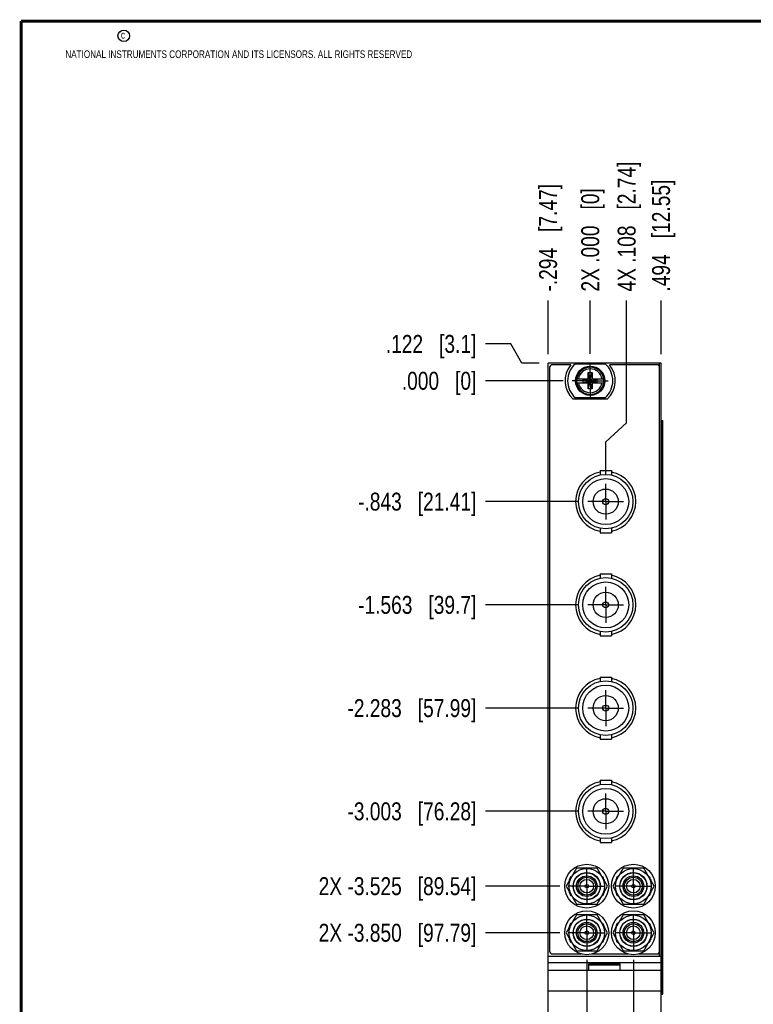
# Model space of a CAD drawing. Header units: inches. Extents: x 0.2 to 16.8, y 0.2 to 10.8.
# Tile 2 of 10: x 0.2 to 5.4, y 3.9 to 10.8. Entities that reach past the tile are written whole.
import ezdxf

# ---------------------------------------------------------------- set-up
doc = ezdxf.new("R2010")
doc.units = ezdxf.units.IN
doc.header["$LTSCALE"] = 0.935
doc.header["$MEASUREMENT"] = 0
doc.linetypes.add('CENTER', pattern=[0.6, 0.375, -0.075, 0.075, -0.075])
doc.layers.get('0').update_dxf_attribs({"linetype": 'CONTINUOUS'})
doc.layers.add('02___PRT_ALL_AXES', color=7, linetype='CONTINUOUS')
doc.layers.add('DIMENSIONS', color=7, linetype='CONTINUOUS')
doc.styles.get("Standard").update_dxf_attribs({"font": 'txt', "width": 0.8})
doc.dimstyles.new('DIMSTYLE_1', dxfattribs={"dimtxt": 0.125, "dimasz": 0.18, "dimexe": 0.18, "dimexo": 0.0625, "dimgap": 0.09, "dimtad": 0, "dimtih": 1, "dimtoh": 1, "dimdec": 3, "dimzin": 4, "dimdsep": 46, "dimtxsty": 'STANDARD', "dimblk": '_FILLED', "dimblk1": '_FILLED', "dimblk2": '_FILLED', "dimcen": 0.09, "dimadec": 0, "dimazin": 0, "dimtp": 0.01, "dimtm": 0.01, "dimtfac": 1, "dimtdec": 3, "dimtofl": 0, "dimtmove": 0, "dimatfit": 3, "dimldrblk": '_FILLED', "dimfxl": 1, "dimtolj": 1, "dimtzin": 4, "dimarcsym": 0})

# ---------------------------------------------------------------- blocks, each defined once
blk = doc.blocks.new('*D0')
at = {"layer": 'DIMENSIONS', "color": 2, "linetype": 'CONTINUOUS'}
for p, q in [((3.6662, 8.5074), (3.4878, 8.5074)), ((3.742, 8.3722), (3.6662, 8.5074)), ((3.8628, 8.3722), (3.742, 8.3722))]:
    blk.add_line(p, q, dxfattribs=at)
at = {"layer": 'DIMENSIONS', "color": 2, "linetype": 'CONTINUOUS', "insert": (3.4253, 8.5699), "char_height": 0.125, "width": 1.025, "attachment_point": 3, "line_spacing_factor": 0.9}
blk.add_mtext('.122{\\Ftxt.shx;\\W1.000000;\\H0.125000; }[3.1]', dxfattribs=at)
blk = doc.blocks.new('_FILLED')
at = {"color": 0, "linetype": 'BYBLOCK'}
blk.add_solid([(0, 0), (-1, 0.174), (-1, -0.174)], dxfattribs=at)
blk = doc.blocks.new('*D1')
at = {"layer": 'DIMENSIONS', "color": 2, "linetype": 'CONTINUOUS'}
blk.add_line((4.0317, 8.2502), (3.4878, 8.2502), dxfattribs=at)
at = {"layer": 'DIMENSIONS', "color": 2, "linetype": 'CONTINUOUS', "insert": (3.4253, 8.3127), "char_height": 0.125, "width": 0.825, "attachment_point": 3, "line_spacing_factor": 0.9}
blk.add_mtext('.000{\\Ftxt.shx;\\W1.000000;\\H0.125000; }[0]', dxfattribs=at)
blk = doc.blocks.new('*D2')
at = {"layer": 'DIMENSIONS', "color": 2, "linetype": 'CONTINUOUS'}
blk.add_line((4.1397, 7.4072), (3.4878, 7.4072), dxfattribs=at)
at = {"layer": 'DIMENSIONS', "color": 2, "linetype": 'CONTINUOUS', "insert": (3.4253, 7.4697), "char_height": 0.125, "width": 1.325, "attachment_point": 3, "line_spacing_factor": 0.9}
blk.add_mtext('-.843{\\Ftxt.shx;\\W1.000000;\\H0.125000; }[21.41]', dxfattribs=at)
blk = doc.blocks.new('*D3')
at = {"layer": 'DIMENSIONS', "color": 2, "linetype": 'CONTINUOUS'}
blk.add_line((4.1397, 6.6872), (3.4878, 6.6872), dxfattribs=at)
at = {"layer": 'DIMENSIONS', "color": 2, "linetype": 'CONTINUOUS', "insert": (3.4253, 6.7497), "char_height": 0.125, "width": 1.325, "attachment_point": 3, "line_spacing_factor": 0.9}
blk.add_mtext('-1.563{\\Ftxt.shx;\\W1.000000;\\H0.125000; }[39.7]', dxfattribs=at)
blk = doc.blocks.new('*D4')
at = {"layer": 'DIMENSIONS', "color": 2, "linetype": 'CONTINUOUS'}
blk.add_line((4.1397, 5.9672), (3.4878, 5.9672), dxfattribs=at)
at = {"layer": 'DIMENSIONS', "color": 2, "linetype": 'CONTINUOUS', "insert": (3.4253, 6.0297), "char_height": 0.125, "width": 1.425, "attachment_point": 3, "line_spacing_factor": 0.9}
blk.add_mtext('-2.283{\\Ftxt.shx;\\W1.000000;\\H0.125000; }[57.99]', dxfattribs=at)
blk = doc.blocks.new('*D5')
at = {"layer": 'DIMENSIONS', "color": 2, "linetype": 'CONTINUOUS'}
blk.add_line((4.1397, 5.2472), (3.4878, 5.2472), dxfattribs=at)
at = {"layer": 'DIMENSIONS', "color": 2, "linetype": 'CONTINUOUS', "insert": (3.4253, 5.3097), "char_height": 0.125, "width": 1.425, "attachment_point": 3, "line_spacing_factor": 0.9}
blk.add_mtext('-3.003{\\Ftxt.shx;\\W1.000000;\\H0.125000; }[76.28]', dxfattribs=at)
blk = doc.blocks.new('*D6')
at = {"layer": 'DIMENSIONS', "color": 2, "linetype": 'CONTINUOUS'}
blk.add_line((4.0077, 4.7252), (3.4878, 4.7252), dxfattribs=at)
at = {"layer": 'DIMENSIONS', "color": 2, "linetype": 'CONTINUOUS', "insert": (3.4253, 4.7877), "char_height": 0.125, "width": 1.725, "attachment_point": 3, "line_spacing_factor": 0.9}
blk.add_mtext('2X -3.525{\\Ftxt.shx;\\W1.000000;\\H0.125000; }[89.54]', dxfattribs=at)
blk = doc.blocks.new('*D7')
at = {"layer": 'DIMENSIONS', "color": 2, "linetype": 'CONTINUOUS'}
blk.add_line((4.0077, 4.4002), (3.4878, 4.4002), dxfattribs=at)
at = {"layer": 'DIMENSIONS', "color": 2, "linetype": 'CONTINUOUS', "insert": (3.4253, 4.4627), "char_height": 0.125, "width": 1.725, "attachment_point": 3, "line_spacing_factor": 0.9}
blk.add_mtext('2X -3.850{\\Ftxt.shx;\\W1.000000;\\H0.125000; }[97.79]', dxfattribs=at)
blk = doc.blocks.new('*D8')
at = {"layer": 'DIMENSIONS', "color": 2, "linetype": 'CONTINUOUS'}
blk.add_line((4.0317, 3.4292), (3.4878, 3.4292), dxfattribs=at)
at = {"layer": 'DIMENSIONS', "color": 2, "linetype": 'CONTINUOUS', "insert": (3.4253, 3.4917), "char_height": 0.125, "width": 1.525, "attachment_point": 3, "line_spacing_factor": 0.9}
blk.add_mtext('-4.821{\\Ftxt.shx;\\W1.000000;\\H0.125000; }[122.45]', dxfattribs=at)
blk = doc.blocks.new('*D14')
at = {"layer": 'DIMENSIONS', "color": 2, "linetype": 'CONTINUOUS'}
blk.add_line((3.9253, 8.4347), (3.9253, 8.8097), dxfattribs=at)
at = {"layer": 'DIMENSIONS', "color": 2, "linetype": 'CONTINUOUS', "insert": (3.8628, 8.8722), "char_height": 0.125, "width": 1.225, "attachment_point": 1, "rotation": 90, "line_spacing_factor": 0.9}
blk.add_mtext('-.294{\\Ftxt.shx;\\W1.000000;\\H0.125000; }[7.47]', dxfattribs=at)
blk = doc.blocks.new('*D15')
at = {"layer": 'DIMENSIONS', "color": 2, "linetype": 'CONTINUOUS'}
blk.add_line((4.2193, 8.4378), (4.2193, 8.8097), dxfattribs=at)
at = {"layer": 'DIMENSIONS', "color": 2, "linetype": 'CONTINUOUS', "insert": (4.1568, 8.8722), "char_height": 0.125, "width": 1.125, "attachment_point": 1, "rotation": 90, "line_spacing_factor": 0.9}
blk.add_mtext('2X .000{\\Ftxt.shx;\\W1.000000;\\H0.125000; }[0]', dxfattribs=at)
blk = doc.blocks.new('*D16')
at = {"layer": 'DIMENSIONS', "color": 2, "linetype": 'CONTINUOUS'}
for p, q in [((4.4733, 7.957), (4.4733, 8.8097)), ((4.3273, 7.8233), (4.4733, 7.957)), ((4.3273, 7.5948), (4.3273, 7.8233))]:
    blk.add_line(p, q, dxfattribs=at)
at = {"layer": 'DIMENSIONS', "color": 2, "linetype": 'CONTINUOUS', "insert": (4.4108, 8.8722), "char_height": 0.125, "width": 1.425, "attachment_point": 1, "rotation": 90, "line_spacing_factor": 0.9}
blk.add_mtext('4X .108{\\Ftxt.shx;\\W1.000000;\\H0.125000; }[2.74]', dxfattribs=at)
blk = doc.blocks.new('*D17')
at = {"layer": 'DIMENSIONS', "color": 2, "linetype": 'CONTINUOUS'}
blk.add_line((4.7133, 8.4347), (4.7133, 8.8097), dxfattribs=at)
at = {"layer": 'DIMENSIONS', "color": 2, "linetype": 'CONTINUOUS', "insert": (4.6508, 8.8722), "char_height": 0.125, "width": 1.225, "attachment_point": 1, "rotation": 90, "line_spacing_factor": 0.9}
blk.add_mtext('.494{\\Ftxt.shx;\\W1.000000;\\H0.125000; }[12.55]', dxfattribs=at)
blk = doc.blocks.new('*D18')
at = {"layer": 'DIMENSIONS', "color": 2, "linetype": 'CONTINUOUS'}
blk.add_line((4.5203, 4.2126), (4.5203, 2.7967), dxfattribs=at)
at = {"layer": 'DIMENSIONS', "color": 2, "linetype": 'CONTINUOUS', "insert": (4.4578, 2.7342), "char_height": 0.125, "width": 1.425, "attachment_point": 3, "rotation": 90, "line_spacing_factor": 0.9}
blk.add_mtext('2X .301{\\Ftxt.shx;\\W1.000000;\\H0.125000; }[7.65]', dxfattribs=at)
blk = doc.blocks.new('*D19')
at = {"layer": 'DIMENSIONS', "color": 2, "linetype": 'CONTINUOUS'}
blk.add_line((4.1953, 4.2126), (4.1953, 2.7967), dxfattribs=at)
at = {"layer": 'DIMENSIONS', "color": 2, "linetype": 'CONTINUOUS', "insert": (4.1328, 2.7342), "char_height": 0.125, "width": 1.525, "attachment_point": 3, "rotation": 90, "line_spacing_factor": 0.9}
blk.add_mtext('2X -.024{\\Ftxt.shx;\\W1.000000;\\H0.125000; }[0.61]', dxfattribs=at)

msp = doc.modelspace()

# ---------------------------------------------------------------- linework, layer by layer
at = {"color": 7, "linetype": 'CONTINUOUS'}
for p, q in [((3.9253, 3.2342), (3.9253, 8.3722)), ((4.7133, 8.3722), (3.9253, 8.3722)), ((3.9353, 8.3422), (3.9353, 4.2722)), ((4.0848, 8.3622), (3.9553, 8.3622)), ((4.1155, 8.3687), (4.323, 8.3687)), ((4.6833, 8.3622), (4.3538, 8.3622)), ((4.7033, 4.2722), (4.7033, 8.3422)), ((4.7133, 3.2342), (4.7133, 8.3722)), ((4.1246, 8.2639), (4.2076, 8.2639)), ((4.1708, 8.2384), (4.1708, 8.2619)), ((4.1708, 8.2384), (4.2678, 8.2619)), ((4.2076, 8.2619), (4.1708, 8.2619)), ((4.1708, 8.2619), (4.2678, 8.2384)), ((4.2055, 8.1931), (4.2331, 8.3072)), ((4.2055, 8.2639), (4.2055, 8.3072)), ((4.2331, 8.1931), (4.2055, 8.3072)), ((4.2055, 8.3072), (4.2331, 8.3072)), ((4.2076, 8.2639), (4.2076, 8.2619)), ((4.2076, 8.2384), (4.231, 8.2619)), ((4.231, 8.2384), (4.2076, 8.2619)), ((4.231, 8.2639), (4.231, 8.2619)), ((4.231, 8.2639), (4.3139, 8.2639)), ((4.2678, 8.2619), (4.231, 8.2619)), ((4.2331, 8.3072), (4.2331, 8.2639)), ((4.2678, 8.2384), (4.2678, 8.2619)), ((4.1246, 8.2364), (4.2076, 8.2364)), ((4.1708, 8.2384), (4.2076, 8.2384)), ((4.2055, 8.1931), (4.2055, 8.2364)), ((4.2331, 8.1931), (4.2055, 8.1931)), ((4.2076, 8.2364), (4.2076, 8.2384)), ((4.231, 8.2364), (4.231, 8.2384)), ((4.231, 8.2384), (4.2678, 8.2384)), ((4.231, 8.2364), (4.3139, 8.2364)), ((4.2331, 8.2364), (4.2331, 8.1931)), ((4.3375, 8.1212), (4.101, 8.1212)), ((4.323, 8.1317), (4.1155, 8.1317)), ((4.7133, 7.9722), (4.725, 7.9722)), ((4.725, 3.9722), (4.725, 7.9722)), ((4.2878, 7.6237), (4.2878, 7.593)), ((4.2878, 7.6237), (4.3668, 7.6237)), ((4.3668, 7.6237), (4.3668, 7.593)), ((4.2878, 7.2213), (4.2878, 7.1906)), ((4.3668, 7.2213), (4.3668, 7.1906)), ((4.2878, 7.1906), (4.3668, 7.1906)), ((4.2878, 6.9037), (4.2878, 6.873)), ((4.2878, 6.9037), (4.3668, 6.9037)), ((4.3668, 6.9037), (4.3668, 6.873)), ((4.2878, 6.5013), (4.2878, 6.4706)), ((4.2878, 6.4706), (4.3668, 6.4706)), ((4.3668, 6.5013), (4.3668, 6.4706)), ((4.2878, 6.1837), (4.2878, 6.153)), ((4.2878, 6.1837), (4.3668, 6.1837)), ((4.3668, 6.1837), (4.3668, 6.153)), ((4.2878, 5.7813), (4.2878, 5.7506)), ((4.3668, 5.7813), (4.3668, 5.7506)), ((4.2878, 5.7506), (4.3668, 5.7506)), ((4.2878, 5.4637), (4.3668, 5.4637)), ((4.2878, 5.4637), (4.2878, 5.433)), ((4.3668, 5.4637), (4.3668, 5.433)), ((4.2878, 5.0613), (4.2878, 5.0306)), ((4.2878, 5.0306), (4.3668, 5.0306)), ((4.3668, 5.0613), (4.3668, 5.0306)), ((4.1231, 4.8502), (4.051, 4.7252)), ((4.2675, 4.8502), (4.1231, 4.8502)), ((4.1621, 4.8502), (4.1618, 4.8508)), ((4.2288, 4.8508), (4.2285, 4.8502)), ((4.3396, 4.7252), (4.2675, 4.8502)), ((4.4481, 4.8502), (4.376, 4.7252)), ((4.5925, 4.8502), (4.4481, 4.8502)), ((4.4871, 4.8502), (4.4868, 4.8508)), ((4.5538, 4.8508), (4.5535, 4.8502)), ((4.6646, 4.7252), (4.5925, 4.8502)), ((4.0697, 4.7587), (4.0702, 4.7584)), ((4.0877, 4.7888), (4.0828, 4.7903)), ((4.3078, 4.7903), (4.3029, 4.7888)), ((4.3204, 4.7584), (4.3209, 4.7587)), ((4.3947, 4.7587), (4.3952, 4.7584)), ((4.4127, 4.7888), (4.4078, 4.7903)), ((4.6328, 4.7903), (4.6279, 4.7888)), ((4.6454, 4.7584), (4.6459, 4.7587)), ((4.051, 4.7252), (4.1231, 4.6002)), ((4.0702, 4.6919), (4.0697, 4.6917)), ((4.2675, 4.6002), (4.3396, 4.7252)), ((4.3209, 4.6917), (4.3204, 4.6919)), ((4.376, 4.7252), (4.4481, 4.6002)), ((4.3952, 4.6919), (4.3947, 4.6917)), ((4.5925, 4.6002), (4.6646, 4.7252)), ((4.6459, 4.6917), (4.6454, 4.6919)), ((4.0828, 4.66), (4.0877, 4.6615)), ((4.3029, 4.6615), (4.3078, 4.66)), ((4.4078, 4.66), (4.4127, 4.6615)), ((4.6279, 4.6615), (4.6328, 4.66)), ((4.1231, 4.6002), (4.2675, 4.6002)), ((4.1618, 4.5995), (4.1621, 4.6002)), ((4.2285, 4.6002), (4.2288, 4.5995)), ((4.4481, 4.6002), (4.5925, 4.6002)), ((4.4868, 4.5995), (4.4871, 4.6002)), ((4.5535, 4.6002), (4.5538, 4.5995)), ((4.1231, 4.5252), (4.051, 4.4002)), ((4.0877, 4.4638), (4.0828, 4.4653)), ((4.2675, 4.5252), (4.1231, 4.5252)), ((4.1621, 4.5252), (4.1618, 4.5258)), ((4.2288, 4.5258), (4.2285, 4.5252)), ((4.3396, 4.4002), (4.2675, 4.5252)), ((4.3078, 4.4653), (4.3029, 4.4638)), ((4.4481, 4.5252), (4.376, 4.4002)), ((4.4127, 4.4638), (4.4078, 4.4653)), ((4.5925, 4.5252), (4.4481, 4.5252)), ((4.4871, 4.5252), (4.4868, 4.5258)), ((4.5538, 4.5258), (4.5535, 4.5252)), ((4.6646, 4.4002), (4.5925, 4.5252)), ((4.6328, 4.4653), (4.6279, 4.4638)), ((4.051, 4.4002), (4.1231, 4.2752)), ((4.0697, 4.4337), (4.0702, 4.4334)), ((4.2675, 4.2752), (4.3396, 4.4002)), ((4.3204, 4.4334), (4.3209, 4.4337)), ((4.376, 4.4002), (4.4481, 4.2752)), ((4.3947, 4.4337), (4.3952, 4.4334)), ((4.5925, 4.2752), (4.6646, 4.4002)), ((4.6454, 4.4334), (4.6459, 4.4337)), ((4.0702, 4.3669), (4.0697, 4.3667)), ((4.0828, 4.335), (4.0877, 4.3365)), ((4.3029, 4.3365), (4.3078, 4.335)), ((4.3209, 4.3667), (4.3204, 4.3669)), ((4.3952, 4.3669), (4.3947, 4.3667)), ((4.4078, 4.335), (4.4127, 4.3365)), ((4.6279, 4.3365), (4.6328, 4.335)), ((4.6459, 4.3667), (4.6454, 4.3669)), ((4.1231, 4.2752), (4.2675, 4.2752)), ((4.1618, 4.2745), (4.1621, 4.2752)), ((4.2285, 4.2752), (4.2288, 4.2745)), ((4.4481, 4.2752), (4.5925, 4.2752)), ((4.4868, 4.2745), (4.4871, 4.2752)), ((4.5535, 4.2752), (4.5538, 4.2745)), ((3.9253, 4.2362), (4.7133, 4.2362)), ((3.9253, 4.1932), (4.7133, 4.1932)), ((3.9553, 4.2522), (4.1565, 4.2522)), ((4.2341, 4.2522), (4.4815, 4.2522)), ((4.5591, 4.2522), (4.6833, 4.2522)), ((4.7133, 4.1362), (3.9253, 4.1362)), ((4.2093, 4.1832), (4.4293, 4.1832)), ((4.2093, 4.1362), (4.2093, 4.1832)), ((4.2093, 4.1762), (4.4293, 4.1762)), ((4.4293, 4.1362), (4.4293, 4.1832)), ((3.9253, 3.9962), (4.7133, 3.9962)), ((4.7133, 3.9722), (4.725, 3.9722))]:
    msp.add_line(p, q, dxfattribs=at)
at = {"color": 9, "linetype": 'CONTINUOUS'}
for p, q in [((4.7013, 8.3722), (4.7013, 8.3509)), ((4.7162, 3.9722), (4.7162, 7.9722)), ((4.7248, 3.9722), (4.7248, 7.9722)), ((4.7013, 4.2634), (4.7013, 4.2362))]:
    msp.add_line(p, q, dxfattribs=at)
at = {"color": 7, "linetype": 'CONTINUOUS', "const_width": 0.02}
for points in [[(0.25, 10.7586), (0.25, 0.2586)], [(16.75, 10.7586), (0.25, 10.7586)]]:
    msp.add_lwpolyline(points, dxfattribs=at)
at = {"color": 2, "linetype": 'CONTINUOUS'}
msp.add_circle((0.9659, 10.6562), 0.0403, dxfattribs=at)
at = {"color": 7, "linetype": 'CONTINUOUS'}
for centre, radius in [((4.2193, 8.2502), 0.1025), ((4.2193, 8.2502), 0.098), ((4.3273, 7.4072), 0.19), ((4.3273, 7.4072), 0.1603), ((4.3273, 7.4072), 0.0878), ((4.3273, 7.4072), 0.0208), ((4.3273, 6.6872), 0.19), ((4.3273, 6.6872), 0.1603), ((4.3273, 6.6872), 0.0878), ((4.3273, 6.6872), 0.0208), ((4.3273, 5.9672), 0.19), ((4.3273, 5.9672), 0.1603), ((4.3273, 5.9672), 0.0878), ((4.3273, 5.9672), 0.0208), ((4.3273, 5.2472), 0.19), ((4.3273, 5.2472), 0.1603), ((4.3273, 5.2472), 0.0878), ((4.3273, 5.2472), 0.0208), ((4.1953, 4.7252), 0.153), ((4.5203, 4.7252), 0.153), ((4.1953, 4.7252), 0.124), ((4.1953, 4.7252), 0.095), ((4.1953, 4.7252), 0.0935), ((4.5203, 4.7252), 0.124), ((4.5203, 4.7252), 0.095), ((4.5203, 4.7252), 0.0935), ((4.1953, 4.7252), 0.072), ((4.1953, 4.7252), 0.062), ((4.1953, 4.7252), 0.0475), ((4.5203, 4.7252), 0.072), ((4.5203, 4.7252), 0.062), ((4.5203, 4.7252), 0.0475), ((4.1953, 4.7252), 0.0125), ((4.5203, 4.7252), 0.0125), ((4.1953, 4.4002), 0.153), ((4.5203, 4.4002), 0.153), ((4.1953, 4.4002), 0.124), ((4.1953, 4.4002), 0.095), ((4.1953, 4.4002), 0.0935), ((4.1953, 4.4002), 0.072), ((4.5203, 4.4002), 0.124), ((4.5203, 4.4002), 0.095), ((4.5203, 4.4002), 0.0935), ((4.5203, 4.4002), 0.072), ((4.1953, 4.4002), 0.062), ((4.1953, 4.4002), 0.0475), ((4.1953, 4.4002), 0.0125), ((4.5203, 4.4002), 0.062), ((4.5203, 4.4002), 0.0475), ((4.5203, 4.4002), 0.0125)]:
    msp.add_circle(centre, radius, dxfattribs=at)
for centre, radius, start, end in [((3.9553, 8.3422), 0.02, 90, 180), ((4.2193, 8.2502), 0.175, 140.20818, 227.4886), ((4.2193, 8.2502), 0.1575, 131.20295, 228.79705), ((4.2193, 8.2502), 0.1575, 311.20295, 48.79705), ((4.2193, 8.2502), 0.175, 312.5114, 39.79182), ((4.6833, 8.3422), 0.02, 0, 90), ((4.2193, 8.2502), 0.0956, 171.71661, 188.28339), ((4.2193, 8.2502), 0.0956, 351.71661, 8.28339), ((4.3273, 7.4072), 0.21, 100.84334, 259.15666), ((4.3273, 7.4072), 0.21, 280.84334, 79.15666), ((4.3273, 6.6872), 0.21, 100.84334, 259.15666), ((4.3273, 6.6872), 0.21, 280.84334, 79.15666), ((4.3273, 5.9672), 0.21, 100.84334, 259.15666), ((4.3273, 5.9672), 0.21, 280.84334, 79.15666), ((4.3273, 5.2472), 0.21, 100.84334, 259.15666), ((4.3273, 5.2472), 0.21, 280.84334, 79.15666), ((4.1953, 4.7252), 0.13, 104.93318, 105.91518), ((4.1953, 4.7252), 0.13, 74.08482, 75.06682), ((4.5203, 4.7252), 0.13, 104.93318, 105.91518), ((4.5203, 4.7252), 0.13, 74.08482, 75.06682), ((4.1953, 4.7252), 0.13, 149.93318, 165.06682), ((4.1953, 4.7252), 0.13, 14.93318, 30.06682), ((4.5203, 4.7252), 0.13, 149.93318, 165.06682), ((4.5203, 4.7252), 0.13, 14.93318, 30.06682), ((4.1953, 4.7252), 0.13, 194.93318, 210.06682), ((4.1953, 4.7252), 0.13, 329.93318, 345.06682), ((4.5203, 4.7252), 0.13, 194.93318, 210.06682), ((4.5203, 4.7252), 0.13, 329.93318, 345.06682), ((4.1953, 4.7252), 0.13, 254.09284, 255.06682), ((4.1953, 4.7252), 0.13, 284.93318, 285.90716), ((4.5203, 4.7252), 0.13, 254.09284, 255.06682), ((4.5203, 4.7252), 0.13, 284.93318, 285.90716), ((4.1953, 4.4002), 0.13, 149.93318, 165.06682), ((4.1953, 4.4002), 0.13, 104.93318, 105.91518), ((4.1953, 4.4002), 0.13, 74.08482, 75.06682), ((4.1953, 4.4002), 0.13, 14.93318, 30.06682), ((4.5203, 4.4002), 0.13, 149.93318, 165.06682), ((4.5203, 4.4002), 0.13, 104.93318, 105.91518), ((4.5203, 4.4002), 0.13, 74.08482, 75.06682), ((4.5203, 4.4002), 0.13, 14.93318, 30.06682), ((4.1953, 4.4002), 0.13, 194.93318, 210.06682), ((4.1953, 4.4002), 0.13, 329.93318, 345.06682), ((4.5203, 4.4002), 0.13, 194.93318, 210.06682), ((4.5203, 4.4002), 0.13, 329.93318, 345.06682), ((3.9553, 4.2722), 0.02, 180, 270), ((4.1953, 4.4002), 0.13, 254.09284, 255.06682), ((4.1953, 4.4002), 0.13, 284.93318, 285.90716), ((4.5203, 4.4002), 0.13, 254.09284, 255.06682), ((4.5203, 4.4002), 0.13, 284.93318, 285.90716), ((4.6833, 4.2722), 0.02, 270, 360)]:
    msp.add_arc(centre, radius, start, end, dxfattribs=at)
at = {"color": 9, "linetype": 'CONTINUOUS'}
for radius, start, end in [(0.0947, 8.36374, 171.63626), (0.0832, 9.53359, 170.46641), (0.0947, 188.36374, 351.63626), (0.0832, 189.53359, 350.46641)]:
    msp.add_arc((4.2193, 8.2502), radius, start, end, dxfattribs=at)
at = {"layer": '02___PRT_ALL_AXES', "color": 7, "linetype": 'CENTER'}
for p, q in [((4.2193, 8.2502), (4.2193, 8.3753)), ((4.2193, 8.2502), (4.0942, 8.2502)), ((4.2193, 8.2502), (4.2193, 8.1251)), ((4.2193, 8.2502), (4.3444, 8.2502)), ((4.3273, 7.4072), (4.3273, 7.5323)), ((4.3273, 7.4072), (4.2022, 7.4072)), ((4.3273, 7.4072), (4.3273, 7.2821)), ((4.3273, 7.4072), (4.4524, 7.4072)), ((4.3273, 6.6872), (4.3273, 6.8123)), ((4.3273, 6.6872), (4.2022, 6.6872)), ((4.3273, 6.6872), (4.3273, 6.5621)), ((4.3273, 6.6872), (4.4524, 6.6872)), ((4.3273, 5.9672), (4.3273, 6.0923)), ((4.3273, 5.9672), (4.2022, 5.9672)), ((4.3273, 5.9672), (4.3273, 5.8421)), ((4.3273, 5.9672), (4.4524, 5.9672)), ((4.3273, 5.2472), (4.3273, 5.3723)), ((4.3273, 5.2472), (4.2022, 5.2472)), ((4.3273, 5.2472), (4.4524, 5.2472)), ((4.3273, 5.2472), (4.3273, 5.1221)), ((4.1953, 4.7252), (4.1953, 4.8503)), ((4.5203, 4.7252), (4.5203, 4.8503)), ((4.1953, 4.7252), (4.0702, 4.7252)), ((4.1953, 4.7252), (4.3204, 4.7252)), ((4.1953, 4.7252), (4.1953, 4.6001)), ((4.5203, 4.7252), (4.3952, 4.7252)), ((4.5203, 4.7252), (4.6454, 4.7252)), ((4.5203, 4.7252), (4.5203, 4.6001)), ((4.1953, 4.4002), (4.1953, 4.5253)), ((4.5203, 4.4002), (4.5203, 4.5253)), ((4.1953, 4.4002), (4.0702, 4.4002)), ((4.1953, 4.4002), (4.3204, 4.4002)), ((4.1953, 4.4002), (4.1953, 4.2751)), ((4.5203, 4.4002), (4.3952, 4.4002)), ((4.5203, 4.4002), (4.6454, 4.4002)), ((4.5203, 4.4002), (4.5203, 4.2751))]:
    msp.add_line(p, q, dxfattribs=at)

# ---------------------------------------------------------------- texts
at = {"color": 2, "linetype": 'CONTINUOUS', "char_height": 0.053, "attachment_point": 1, "line_spacing_factor": 0.9}
for s, insert, width in [('c', (0.946, 10.6893), 0.0424), ('NATIONAL INSTRUMENTS CORPORATION AND ITS LICENSORS. ALL RIGHTS RESERVED', (0.5583, 10.5546), 3.0104)]:
    msp.add_mtext(s, dxfattribs=dict(at, insert=insert, width=width))

# ---------------------------------------------------------------- dimensions: what is measured, and where the dimension line sits
at = {"layer": 'DIMENSIONS', "color": 2, "linetype": 'CONTINUOUS'}
for feature_location, offset, dtype, origin, text, picture, middle in [((4.3272931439, 7.5947562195), (0.1460508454, 1.2149), 0, (4.2192931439, 7.5322562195), '4X <>', '*D16', (4.4733439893, 9.5846562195)), ((3.9253, 8.4347), (0, 0.375), 1, (4.2193, 8.3753), '-<>', '*D14', (3.9253, 9.4847)), ((4.2192931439, 8.4377562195), (0, 0.3719), 1, (4.2192931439, 8.3752562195), '2X <>', '*D15', (4.2192931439, 9.4346562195)), ((4.0077, 4.7252), (-0.5199, 0), 0, (4.0702, 8.2502), '2X -<>', '*D6', (2.3128, 4.7252)), ((4.0077, 4.4002), (-0.5199, 0), 0, (4.0702, 8.2502), '2X -<>', '*D7', (2.3128, 4.4002)), ((4.0317, 3.4292), (-0.5439, 0), 0, (4.0942, 8.2502), '-<>', '*D8', (2.4128, 3.4292)), ((4.1397, 5.9672), (-0.6519, 0), 0, (4.2022, 8.2502), '-<>', '*D4', (2.4628, 5.9672)), ((4.1397, 5.2472), (-0.6519, 0), 0, (4.2022, 8.2502), '-<>', '*D5', (2.4628, 5.2472)), ((4.1397, 7.4072), (-0.6519, 0), 0, (4.2022, 8.2502), '-<>', '*D2', (2.5628, 7.4072)), ((4.1397, 6.6872), (-0.6519, 0), 0, (4.2022, 8.2502), '-<>', '*D3', (2.5128, 6.6872)), ((4.1953, 4.2126), (0, -1.4158), 1, (4.2193, 4.2751), '2X -<>', '*D19', (4.3073, 1.7482)), ((4.5203, 4.2126), (0, -1.4158), 1, (4.2193, 4.2751), '2X <>', '*D18', (4.6323, 1.8429))]:
    dim = msp.add_ordinate_dim(feature_location=feature_location, offset=offset, dtype=dtype, origin=origin, text=text, dimstyle='DIMSTYLE_1', dxfattribs=at)
    dim.commit()
    dim.dimension.update_dxf_attribs({"geometry": picture, "text_midpoint": middle})
for feature_location, offset, dtype, origin, picture, middle in [((4.7133, 8.4347), (0, 0.375), 1, (4.2193, 8.3722), '*D17', (4.7133, 9.4847)), ((3.8628, 8.3722), (-0.375, 0.1352), 0, (4.0942, 8.2502), '*D0', (2.6628, 8.5074)), ((4.0316931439, 8.2501562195), (-0.5439, 0), 0, (4.0941931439, 8.2501562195), '*D1', (2.7627931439, 8.2501562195))]:
    dim = msp.add_ordinate_dim(feature_location=feature_location, offset=offset, dtype=dtype, origin=origin, dimstyle='DIMSTYLE_1', dxfattribs=at)
    dim.commit()
    dim.dimension.update_dxf_attribs({"geometry": picture, "text_midpoint": middle})

doc.saveas('drawing.dxf')
